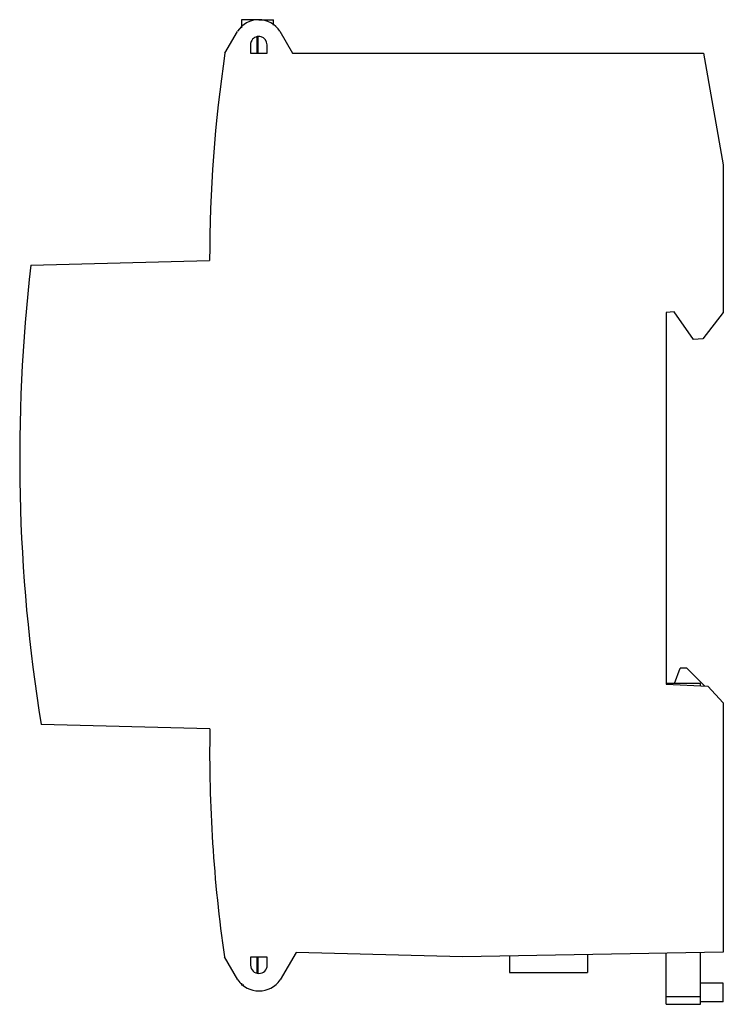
# Model space of a CAD drawing. Header units: millimetres. Extents: x 9.6 to 77.2, y 13.1 to 107.6.
import ezdxf

# ---------------------------------------------------------------- set-up
doc = ezdxf.new("R2010")
doc.units = ezdxf.units.MM
doc.header["$LTSCALE"] = 7.871416
doc.layers.get('0').update_dxf_attribs({"linetype": 'CONTINUOUS'})

msp = doc.modelspace()

# ---------------------------------------------------------------- linework, layer by layer
at = {"color": 7, "linetype": 'Continuous'}
for p, q in [((30.913, 107.647), (30.913, 106.875)), ((32.413, 107.647), (30.913, 107.647)), ((32.582, 107.649), (33.983, 107.649)), ((33.983, 107.123), (33.983, 107.649)), ((29.33, 104.431), (30.543, 106.531)), ((32.413, 104.435), (32.413, 106.007)), ((32.483, 106.019), (32.483, 104.435)), ((34.616, 106.539), (35.831, 104.435)), ((31.782, 105.235), (31.782, 104.435)), ((33.382, 104.435), (33.382, 105.235)), ((31.782, 104.435), (33.382, 104.435)), ((35.831, 104.435), (75.313, 104.435)), ((75.313, 104.435), (77.203, 93.716)), ((77.203, 93.716), (77.203, 79.535)), ((10.694, 84.085), (27.863, 84.535)), ((72.475, 79.575), (71.703, 79.535)), ((71.703, 79.535), (71.703, 43.835)), ((74.326, 76.935), (72.475, 79.575)), ((77.203, 79.535), (75.24, 76.983)), ((75.24, 76.983), (74.326, 76.935)), ((72.503, 43.875), (73.049, 45.375)), ((73.703, 45.375), (73.049, 45.375)), ((73.703, 45.375), (75.439, 43.639)), ((75.003, 43.875), (71.703, 43.875)), ((71.703, 43.835), (75.705, 43.625)), ((75.003, 43.662), (75.003, 43.875)), ((75.705, 43.625), (77.203, 42.046)), ((77.203, 42.046), (77.203, 18.072)), ((27.881, 39.534), (11.678, 39.958)), ((36.159, 18.053), (34.637, 15.418)), ((52.153, 17.635), (36.159, 18.053)), ((77.203, 18.072), (52.153, 17.635)), ((71.703, 13.075), (71.703, 17.976)), ((75.003, 13.075), (75.003, 18.033)), ((30.567, 15.418), (29.287, 17.634)), ((33.401, 17.614), (31.801, 17.615)), ((31.801, 17.615), (31.801, 16.834)), ((32.413, 16.064), (32.413, 17.615)), ((32.483, 17.615), (32.483, 16.064)), ((33.401, 16.834), (33.401, 17.614)), ((56.663, 17.713), (56.663, 16.135)), ((64.147, 17.844), (64.147, 16.135)), ((56.663, 16.135), (64.147, 16.135)), ((30.913, 15.113), (30.913, 14.917)), ((31.136, 14.917), (30.913, 14.917)), ((77.203, 15.116), (75.003, 15.116)), ((77.203, 13.325), (77.203, 15.116)), ((71.703, 13.839), (75.003, 13.839)), ((77.203, 13.325), (75.003, 13.325)), ((71.703, 13.075), (75.003, 13.075))]:
    msp.add_line(p, q, dxfattribs=at)
for centre, radius, start, end in [((32.582, 105.215), 2.427, 33.06628, 147.15114), ((32.582, 105.236), 0.8, 359.89725, 147.9418), ((32.581, 105.235), 0.8, 147.84125, 180.02623), ((164.398, 84.469), 136.535, 171.5928, 179.97235), ((169.617, 65.554), 160, 173.34912, 189.20527), ((164.363, 37.301), 136.5, 179.06274, 188.28426), ((32.601, 16.835), 0.8, 180.00717, 359.99257), ((32.602, 16.834), 2.48, 214.84225, 325.15775)]:
    msp.add_arc(centre, radius, start, end, dxfattribs=at)

doc.saveas('drawing.dxf')
